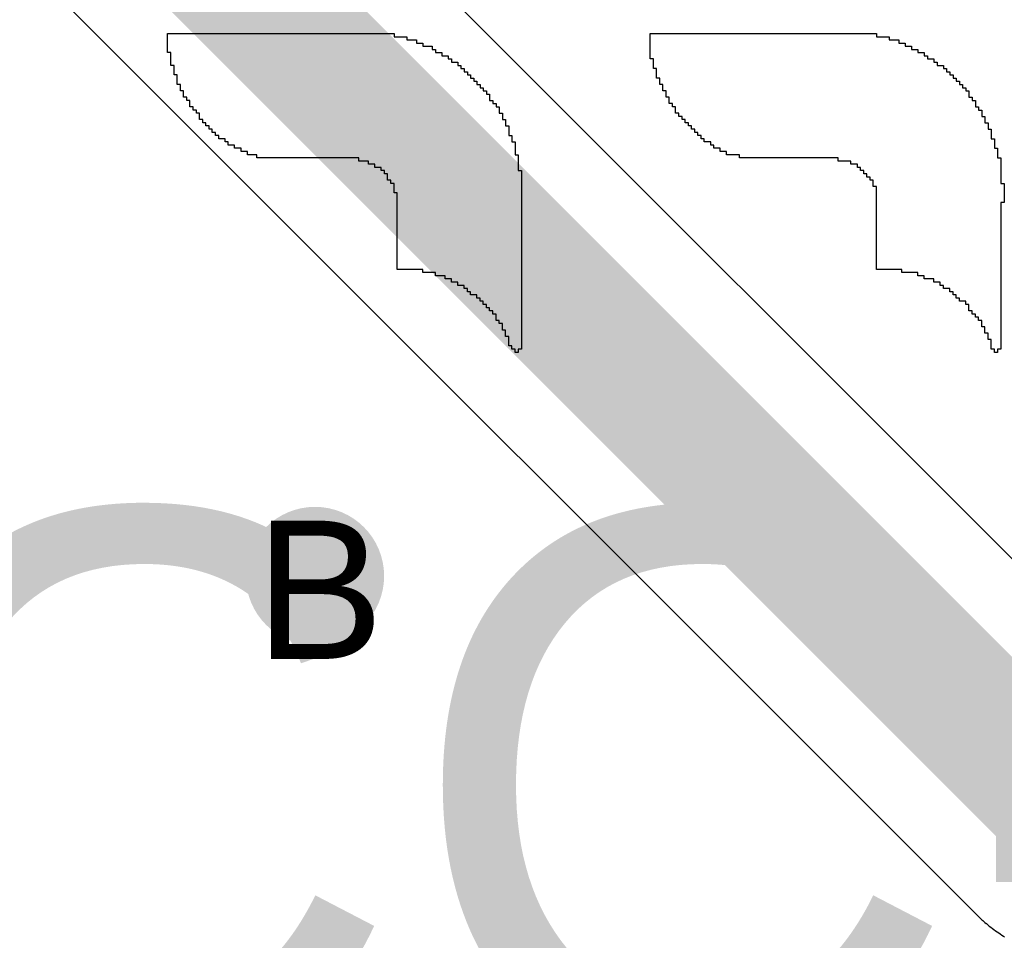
# Model space of a CAD drawing. Header units: millimetres. Extents: x -0.78 to 4.25, y -4.49 to 2.54.
# Tile 17 of 32: x 0.38 to 0.52, y 1.9 to 2.03. Entities that reach past the tile are written whole.
import ezdxf

# ---------------------------------------------------------------- set-up
doc = ezdxf.new("R2010")
doc.units = ezdxf.units.MM
doc.header["$MEASUREMENT"] = 0
for name, color, linetype in [('BottomLayer', 5, 'Continuous'), ('DrillDrawing', 1, 'Continuous'), ('TopLayer', 1, 'Continuous'), ('TopOverlay', 2, 'Continuous'), ('TopSolder', 216, 'Continuous')]:
    doc.layers.add(name, color=color, linetype=linetype)
doc.styles.add('Arial', font='txt', dxfattribs={"height": 0.2})

msp = doc.modelspace()

# ---------------------------------------------------------------- hatches: boundary and pattern name
at = {"layer": 'BottomLayer'}
h = msp.add_hatch(color=5, dxfattribs=at)
edge = h.paths.add_edge_path()
edge.add_arc((0.425, 1.95), 0.01, 0, 360)
at = {"layer": 'TopLayer'}
h = msp.add_hatch(color=1, dxfattribs=at)
edge = h.paths.add_edge_path()
edge.add_arc((0.425, 1.95), 0.01, 0, 360)
at = {"layer": 'TopSolder'}
h = msp.add_hatch(color=216, dxfattribs=at)
edge = h.paths.add_edge_path()
edge.add_arc((0.425, 1.95), 0.006, 0, 360)

# ---------------------------------------------------------------- linework, layer by layer
at = {"layer": 'TopLayer'}
for p, q in [((0.54328, 1.935), (0.345, 2.13328)), ((0.31086, 2.11086), (0.52086, 1.90086)), ((0.52086, 1.90086), (0.52106, 1.90066)), ((0.52106, 1.90066), (0.52126, 1.90047)), ((0.52126, 1.90047), (0.52146, 1.90028)), ((0.52146, 1.90028), (0.52157, 1.90018)), ((0.52157, 1.90018), (0.52167, 1.90009)), ((0.52167, 1.90009), (0.52188, 1.8999)), ((0.52188, 1.8999), (0.52207, 1.89975)), ((0.52207, 1.89975), (0.5221, 1.89972)), ((0.5221, 1.89972), (0.52231, 1.89954)), ((0.52231, 1.89954), (0.52253, 1.89936)), ((0.52253, 1.89936), (0.52275, 1.89919)), ((0.52275, 1.89919), (0.52297, 1.89902)), ((0.52297, 1.89902), (0.5232, 1.89885)), ((0.5232, 1.89885), (0.52343, 1.89869)), ((0.52343, 1.89869), (0.52366, 1.89853)), ((0.52366, 1.89853), (0.52389, 1.89837)), ((0.52389, 1.89837), (0.52412, 1.89822)), ((0.52412, 1.89822), (0.52436, 1.89807)), ((0.52436, 1.89807), (0.5246, 1.89792)), ((0.5246, 1.89792), (0.52474, 1.89783))]:
    msp.add_line(p, q, dxfattribs=at)
at = {"layer": 'TopLayer', "const_width": 0.02}
msp.add_lwpolyline([(0.325, 2.125), (0.535, 1.915)], dxfattribs=at)
at = {"layer": 'TopOverlay'}
for p, q in [((0.40369, 2.028), (0.40369, 2.02846)), ((0.40369, 2.02846), (0.43643, 2.02846)), ((0.40369, 2.02754), (0.40369, 2.028)), ((0.43643, 2.02846), (0.43643, 2.028)), ((0.43643, 2.028), (0.43828, 2.028)), ((0.43828, 2.028), (0.43828, 2.02754)), ((0.47347, 2.028), (0.47347, 2.02846)), ((0.47347, 2.02846), (0.50621, 2.02846)), ((0.47347, 2.02754), (0.47347, 2.028)), ((0.50621, 2.02846), (0.50621, 2.028)), ((0.50621, 2.028), (0.50806, 2.028)), ((0.50806, 2.028), (0.50806, 2.02754)), ((0.40369, 2.02708), (0.40369, 2.02754)), ((0.40369, 2.02662), (0.40369, 2.02708)), ((0.40369, 2.02616), (0.40369, 2.02662)), ((0.43828, 2.02754), (0.43966, 2.02754)), ((0.43966, 2.02754), (0.43966, 2.02708)), ((0.43966, 2.02708), (0.44058, 2.02708)), ((0.44058, 2.02708), (0.44058, 2.02662)), ((0.44058, 2.02662), (0.44196, 2.02662)), ((0.44196, 2.02662), (0.44196, 2.02616)), ((0.47347, 2.02708), (0.47347, 2.02754)), ((0.47347, 2.02662), (0.47347, 2.02708)), ((0.47347, 2.02616), (0.47347, 2.02662)), ((0.50806, 2.02754), (0.50944, 2.02754)), ((0.50944, 2.02754), (0.50944, 2.02708)), ((0.50944, 2.02708), (0.51036, 2.02708)), ((0.51036, 2.02708), (0.51036, 2.02662)), ((0.51036, 2.02662), (0.51128, 2.02662)), ((0.51128, 2.02662), (0.51128, 2.02616)), ((0.40369, 2.0257), (0.40369, 2.02616)), ((0.40416, 2.0257), (0.40369, 2.0257)), ((0.40416, 2.02524), (0.40416, 2.0257)), ((0.40416, 2.02478), (0.40416, 2.02524)), ((0.44196, 2.02616), (0.44243, 2.02616)), ((0.44243, 2.02616), (0.44243, 2.0257)), ((0.44243, 2.0257), (0.44335, 2.0257)), ((0.44335, 2.0257), (0.44335, 2.02524)), ((0.44335, 2.02524), (0.44427, 2.02524)), ((0.44427, 2.02524), (0.44427, 2.02478)), ((0.47347, 2.0257), (0.47347, 2.02616)), ((0.47347, 2.02524), (0.47347, 2.0257)), ((0.47347, 2.02478), (0.47347, 2.02524)), ((0.51128, 2.02616), (0.51221, 2.02616)), ((0.51221, 2.02616), (0.51221, 2.0257)), ((0.51221, 2.0257), (0.51313, 2.0257)), ((0.51313, 2.0257), (0.51313, 2.02524)), ((0.51313, 2.02524), (0.51359, 2.02524)), ((0.51359, 2.02524), (0.51359, 2.02478)), ((0.40416, 2.02431), (0.40416, 2.02478)), ((0.40416, 2.02385), (0.40416, 2.02431)), ((0.40462, 2.02385), (0.40416, 2.02385)), ((0.40462, 2.02339), (0.40462, 2.02385)), ((0.44427, 2.02478), (0.44473, 2.02478)), ((0.44473, 2.02478), (0.44473, 2.02431)), ((0.44473, 2.02431), (0.44565, 2.02431)), ((0.44565, 2.02431), (0.44565, 2.02385)), ((0.44565, 2.02385), (0.44611, 2.02385)), ((0.44611, 2.02385), (0.44611, 2.02339)), ((0.47394, 2.02478), (0.47347, 2.02478)), ((0.47394, 2.02431), (0.47394, 2.02478)), ((0.47394, 2.02385), (0.47394, 2.02431)), ((0.47394, 2.02339), (0.47394, 2.02385)), ((0.51359, 2.02478), (0.51451, 2.02478)), ((0.51451, 2.02478), (0.51451, 2.02431)), ((0.51451, 2.02431), (0.51497, 2.02431)), ((0.51497, 2.02431), (0.51497, 2.02385)), ((0.51497, 2.02385), (0.5159, 2.02385)), ((0.5159, 2.02385), (0.5159, 2.02339)), ((0.40462, 2.02293), (0.40462, 2.02339)), ((0.40462, 2.02247), (0.40462, 2.02293)), ((0.40508, 2.02247), (0.40462, 2.02247)), ((0.40508, 2.02201), (0.40508, 2.02247)), ((0.44611, 2.02339), (0.44658, 2.02339)), ((0.44658, 2.02339), (0.44658, 2.02293)), ((0.44658, 2.02293), (0.44704, 2.02293)), ((0.44704, 2.02293), (0.44704, 2.02247)), ((0.44704, 2.02247), (0.4475, 2.02247)), ((0.4475, 2.02247), (0.4475, 2.02201)), ((0.4744, 2.02339), (0.47394, 2.02339)), ((0.4744, 2.02293), (0.4744, 2.02339)), ((0.4744, 2.02247), (0.4744, 2.02293)), ((0.4744, 2.02201), (0.4744, 2.02247)), ((0.5159, 2.02339), (0.51636, 2.02339)), ((0.51636, 2.02339), (0.51636, 2.02293)), ((0.51636, 2.02293), (0.51682, 2.02293)), ((0.51682, 2.02293), (0.51682, 2.02247)), ((0.51682, 2.02247), (0.51728, 2.02247)), ((0.51728, 2.02247), (0.51728, 2.02201)), ((0.40508, 2.02155), (0.40508, 2.02201)), ((0.40508, 2.02109), (0.40508, 2.02155)), ((0.40554, 2.02109), (0.40508, 2.02109)), ((0.40554, 2.02063), (0.40554, 2.02109)), ((0.4475, 2.02201), (0.44796, 2.02201)), ((0.44796, 2.02201), (0.44796, 2.02155)), ((0.44796, 2.02155), (0.44842, 2.02155)), ((0.44842, 2.02155), (0.44842, 2.02109)), ((0.44842, 2.02109), (0.44888, 2.02109)), ((0.44888, 2.02109), (0.44888, 2.02063)), ((0.47486, 2.02201), (0.4744, 2.02201)), ((0.47486, 2.02155), (0.47486, 2.02201)), ((0.47486, 2.02109), (0.47486, 2.02155)), ((0.47532, 2.02109), (0.47486, 2.02109)), ((0.47532, 2.02063), (0.47532, 2.02109)), ((0.51728, 2.02201), (0.51774, 2.02201)), ((0.51774, 2.02201), (0.51774, 2.02155)), ((0.51774, 2.02155), (0.5182, 2.02155)), ((0.5182, 2.02155), (0.5182, 2.02109)), ((0.5182, 2.02109), (0.51866, 2.02109)), ((0.51866, 2.02109), (0.51866, 2.02063)), ((0.40554, 2.02016), (0.40554, 2.02063)), ((0.406, 2.02016), (0.40554, 2.02016)), ((0.406, 2.0197), (0.406, 2.02016)), ((0.406, 2.01924), (0.406, 2.0197)), ((0.44888, 2.02063), (0.44934, 2.02063)), ((0.44934, 2.02063), (0.44934, 2.02016)), ((0.44934, 2.02016), (0.4498, 2.02016)), ((0.4498, 2.02016), (0.4498, 2.0197)), ((0.4498, 2.0197), (0.45026, 2.0197)), ((0.45026, 2.0197), (0.45026, 2.01924)), ((0.47532, 2.02016), (0.47532, 2.02063)), ((0.47578, 2.02016), (0.47532, 2.02016)), ((0.47578, 2.0197), (0.47578, 2.02016)), ((0.47578, 2.01924), (0.47578, 2.0197)), ((0.51866, 2.02063), (0.51912, 2.02063)), ((0.51912, 2.02063), (0.51912, 2.02016)), ((0.51912, 2.02016), (0.51958, 2.02016)), ((0.51958, 2.02016), (0.51958, 2.0197)), ((0.51958, 2.0197), (0.51958, 2.01924)), ((0.40646, 2.01924), (0.406, 2.01924)), ((0.40646, 2.01878), (0.40646, 2.01924)), ((0.40692, 2.01878), (0.40646, 2.01878)), ((0.40692, 2.01832), (0.40692, 2.01878)), ((0.40692, 2.01786), (0.40692, 2.01832)), ((0.45026, 2.01924), (0.45026, 2.01878)), ((0.45026, 2.01878), (0.45073, 2.01878)), ((0.45073, 2.01878), (0.45073, 2.01832)), ((0.45073, 2.01832), (0.45119, 2.01832)), ((0.45119, 2.01832), (0.45119, 2.01786)), ((0.47624, 2.01924), (0.47578, 2.01924)), ((0.47624, 2.01878), (0.47624, 2.01924)), ((0.47624, 2.01832), (0.47624, 2.01878)), ((0.4767, 2.01832), (0.47624, 2.01832)), ((0.4767, 2.01786), (0.4767, 2.01832)), ((0.51958, 2.01924), (0.52005, 2.01924)), ((0.52005, 2.01924), (0.52005, 2.01878)), ((0.52005, 2.01878), (0.52051, 2.01878)), ((0.52051, 2.01878), (0.52051, 2.01832)), ((0.52051, 2.01832), (0.52051, 2.01786)), ((0.40738, 2.01786), (0.40692, 2.01786)), ((0.40738, 2.0174), (0.40738, 2.01786)), ((0.40784, 2.0174), (0.40738, 2.0174)), ((0.40784, 2.01694), (0.40784, 2.0174)), ((0.4083, 2.01694), (0.40784, 2.01694)), ((0.4083, 2.01648), (0.4083, 2.01694)), ((0.45119, 2.01786), (0.45165, 2.01786)), ((0.45165, 2.01786), (0.45165, 2.0174)), ((0.45165, 2.0174), (0.45165, 2.01694)), ((0.45165, 2.01694), (0.45211, 2.01694)), ((0.45211, 2.01694), (0.45211, 2.01648)), ((0.47716, 2.01786), (0.4767, 2.01786)), ((0.47716, 2.0174), (0.47716, 2.01786)), ((0.47716, 2.01694), (0.47716, 2.0174)), ((0.47762, 2.01694), (0.47716, 2.01694)), ((0.47762, 2.01648), (0.47762, 2.01694)), ((0.52051, 2.01786), (0.52097, 2.01786)), ((0.52097, 2.01786), (0.52097, 2.0174)), ((0.52097, 2.0174), (0.52143, 2.0174)), ((0.52143, 2.0174), (0.52143, 2.01694)), ((0.52143, 2.01694), (0.52143, 2.01648)), ((0.4083, 2.01601), (0.4083, 2.01648)), ((0.40877, 2.01601), (0.4083, 2.01601)), ((0.40877, 2.01555), (0.40877, 2.01601)), ((0.40923, 2.01555), (0.40877, 2.01555)), ((0.40923, 2.01509), (0.40923, 2.01555)), ((0.45211, 2.01648), (0.45211, 2.01601)), ((0.45211, 2.01601), (0.45257, 2.01601)), ((0.45257, 2.01601), (0.45257, 2.01555)), ((0.45257, 2.01555), (0.45257, 2.01509)), ((0.47809, 2.01648), (0.47762, 2.01648)), ((0.47809, 2.01601), (0.47809, 2.01648)), ((0.47855, 2.01601), (0.47809, 2.01601)), ((0.47855, 2.01555), (0.47855, 2.01601)), ((0.47901, 2.01555), (0.47855, 2.01555)), ((0.47901, 2.01509), (0.47901, 2.01555)), ((0.52143, 2.01648), (0.52189, 2.01648)), ((0.52189, 2.01648), (0.52189, 2.01601)), ((0.52189, 2.01601), (0.52189, 2.01555)), ((0.52189, 2.01555), (0.52235, 2.01555)), ((0.52235, 2.01555), (0.52235, 2.01509)), ((0.40969, 2.01509), (0.40923, 2.01509)), ((0.40969, 2.01463), (0.40969, 2.01509)), ((0.41015, 2.01463), (0.40969, 2.01463)), ((0.41015, 2.01417), (0.41015, 2.01463)), ((0.41061, 2.01417), (0.41015, 2.01417)), ((0.41061, 2.01371), (0.41061, 2.01417)), ((0.41107, 2.01371), (0.41061, 2.01371)), ((0.41107, 2.01325), (0.41107, 2.01371)), ((0.45257, 2.01509), (0.45303, 2.01509)), ((0.45303, 2.01509), (0.45303, 2.01463)), ((0.45303, 2.01463), (0.45303, 2.01417)), ((0.45303, 2.01417), (0.45303, 2.01371)), ((0.45303, 2.01371), (0.45349, 2.01371)), ((0.45349, 2.01371), (0.45349, 2.01325)), ((0.47947, 2.01509), (0.47901, 2.01509)), ((0.47947, 2.01463), (0.47947, 2.01509)), ((0.47993, 2.01463), (0.47947, 2.01463)), ((0.47993, 2.01417), (0.47993, 2.01463)), ((0.48039, 2.01417), (0.47993, 2.01417)), ((0.48039, 2.01371), (0.48039, 2.01417)), ((0.48085, 2.01371), (0.48039, 2.01371)), ((0.48085, 2.01325), (0.48085, 2.01371)), ((0.52235, 2.01509), (0.52235, 2.01463)), ((0.52235, 2.01463), (0.52281, 2.01463)), ((0.52281, 2.01463), (0.52281, 2.01417)), ((0.52281, 2.01417), (0.52281, 2.01371)), ((0.52281, 2.01371), (0.52281, 2.01325)), ((0.41199, 2.01325), (0.41107, 2.01325)), ((0.41199, 2.01279), (0.41199, 2.01325)), ((0.41245, 2.01279), (0.41199, 2.01279)), ((0.41245, 2.01233), (0.41245, 2.01279)), ((0.41338, 2.01233), (0.41245, 2.01233)), ((0.41338, 2.01186), (0.41338, 2.01233)), ((0.45349, 2.01325), (0.45349, 2.01279)), ((0.45349, 2.01279), (0.45395, 2.01279)), ((0.45395, 2.01279), (0.45395, 2.01233)), ((0.45395, 2.01233), (0.45395, 2.01186)), ((0.48131, 2.01325), (0.48085, 2.01325)), ((0.48131, 2.01279), (0.48131, 2.01325)), ((0.48224, 2.01279), (0.48131, 2.01279)), ((0.48224, 2.01233), (0.48224, 2.01279)), ((0.4827, 2.01233), (0.48224, 2.01233)), ((0.4827, 2.01186), (0.4827, 2.01233)), ((0.52281, 2.01325), (0.52327, 2.01325)), ((0.52327, 2.01325), (0.52327, 2.01279)), ((0.52327, 2.01279), (0.52327, 2.01233)), ((0.52327, 2.01233), (0.52327, 2.01186)), ((0.4143, 2.01186), (0.41338, 2.01186)), ((0.4143, 2.0114), (0.4143, 2.01186)), ((0.41522, 2.0114), (0.4143, 2.0114)), ((0.41522, 2.01094), (0.41522, 2.0114)), ((0.4166, 2.01094), (0.41522, 2.01094)), ((0.4166, 2.01048), (0.4166, 2.01094)), ((0.45395, 2.01186), (0.45395, 2.0114)), ((0.45395, 2.0114), (0.45395, 2.01094)), ((0.45395, 2.01094), (0.45441, 2.01094)), ((0.45441, 2.01094), (0.45441, 2.01048)), ((0.48362, 2.01186), (0.4827, 2.01186)), ((0.48362, 2.0114), (0.48362, 2.01186)), ((0.48454, 2.0114), (0.48362, 2.0114)), ((0.48454, 2.01094), (0.48454, 2.0114)), ((0.48639, 2.01094), (0.48454, 2.01094)), ((0.48639, 2.01048), (0.48639, 2.01094)), ((0.52327, 2.01186), (0.52373, 2.01186)), ((0.52373, 2.01186), (0.52373, 2.0114)), ((0.52373, 2.0114), (0.52373, 2.01094)), ((0.52373, 2.01094), (0.52373, 2.01048)), ((0.43136, 2.01048), (0.4166, 2.01048)), ((0.43136, 2.01002), (0.43136, 2.01048)), ((0.43274, 2.01002), (0.43136, 2.01002)), ((0.43274, 2.00956), (0.43274, 2.01002)), ((0.43367, 2.00956), (0.43274, 2.00956)), ((0.43367, 2.0091), (0.43367, 2.00956)), ((0.45441, 2.01048), (0.45441, 2.01002)), ((0.45441, 2.01002), (0.45441, 2.00956)), ((0.45441, 2.00956), (0.45441, 2.0091)), ((0.50068, 2.01048), (0.48639, 2.01048)), ((0.50068, 2.01002), (0.50068, 2.01048)), ((0.50252, 2.01002), (0.50068, 2.01002)), ((0.50252, 2.00956), (0.50252, 2.01002)), ((0.50345, 2.00956), (0.50252, 2.00956)), ((0.50345, 2.0091), (0.50345, 2.00956)), ((0.52373, 2.01048), (0.5242, 2.01048)), ((0.5242, 2.01048), (0.5242, 2.01002)), ((0.5242, 2.01002), (0.5242, 2.00956)), ((0.5242, 2.00956), (0.5242, 2.0091)), ((0.43459, 2.0091), (0.43367, 2.0091)), ((0.43459, 2.00864), (0.43459, 2.0091)), ((0.43505, 2.00864), (0.43459, 2.00864)), ((0.43505, 2.00818), (0.43505, 2.00864)), ((0.43551, 2.00818), (0.43505, 2.00818)), ((0.43551, 2.00771), (0.43551, 2.00818)), ((0.45441, 2.0091), (0.45441, 2.00864)), ((0.45441, 2.00864), (0.45488, 2.00864)), ((0.45488, 2.00864), (0.45488, 2.00818)), ((0.45488, 2.00818), (0.45488, 2.00771)), ((0.50391, 2.0091), (0.50345, 2.0091)), ((0.50391, 2.00864), (0.50391, 2.0091)), ((0.50437, 2.00864), (0.50391, 2.00864)), ((0.50437, 2.00818), (0.50437, 2.00864)), ((0.50483, 2.00818), (0.50437, 2.00818)), ((0.50483, 2.00771), (0.50483, 2.00818)), ((0.5242, 2.0091), (0.5242, 2.00864)), ((0.5242, 2.00864), (0.5242, 2.00818)), ((0.5242, 2.00818), (0.5242, 2.00771)), ((0.43551, 2.00725), (0.43551, 2.00771)), ((0.43597, 2.00725), (0.43551, 2.00725)), ((0.43597, 2.00679), (0.43597, 2.00725)), ((0.43643, 2.00679), (0.43597, 2.00679)), ((0.43643, 2.00633), (0.43643, 2.00679)), ((0.45488, 2.00771), (0.45488, 2.00725)), ((0.45488, 2.00725), (0.45488, 2.00679)), ((0.45488, 2.00679), (0.45488, 2.00633)), ((0.50529, 2.00771), (0.50483, 2.00771)), ((0.50529, 2.00725), (0.50529, 2.00771)), ((0.50575, 2.00725), (0.50529, 2.00725)), ((0.50575, 2.00679), (0.50575, 2.00725)), ((0.50575, 2.00633), (0.50575, 2.00679)), ((0.5242, 2.00771), (0.5242, 2.00725)), ((0.5242, 2.00725), (0.5242, 2.00679)), ((0.5242, 2.00679), (0.52466, 2.00679)), ((0.52466, 2.00679), (0.52466, 2.00633)), ((0.43643, 2.00587), (0.43643, 2.00633)), ((0.43643, 2.00541), (0.43643, 2.00587)), ((0.43689, 2.00541), (0.43643, 2.00541)), ((0.43689, 2.00495), (0.43689, 2.00541)), ((0.45488, 2.00633), (0.45488, 2.00587)), ((0.45488, 2.00587), (0.45488, 2.00541)), ((0.45488, 2.00541), (0.45488, 2.00495)), ((0.50621, 2.00633), (0.50575, 2.00633)), ((0.50621, 2.00587), (0.50621, 2.00633)), ((0.50621, 2.00541), (0.50621, 2.00587)), ((0.50621, 2.00495), (0.50621, 2.00541)), ((0.52466, 2.00633), (0.52466, 2.00587)), ((0.52466, 2.00587), (0.52466, 2.00541)), ((0.52466, 2.00541), (0.52466, 2.00495)), ((0.43689, 2.00449), (0.43689, 2.00495)), ((0.43689, 2.00403), (0.43689, 2.00449)), ((0.43689, 2.00356), (0.43689, 2.00403)), ((0.45488, 2.00495), (0.45488, 2.00449)), ((0.45488, 2.00449), (0.45488, 2.00403)), ((0.45488, 2.00403), (0.45488, 2.00356)), ((0.50621, 2.00449), (0.50621, 2.00495)), ((0.50621, 2.00403), (0.50621, 2.00449)), ((0.50621, 2.00356), (0.50621, 2.00403)), ((0.52466, 2.00403), (0.5242, 2.00403)), ((0.5242, 2.00403), (0.5242, 2.00356)), ((0.52466, 2.00495), (0.52466, 2.00449)), ((0.52466, 2.00449), (0.52466, 2.00403)), ((0.43689, 2.0031), (0.43689, 2.00356)), ((0.43689, 2.00264), (0.43689, 2.0031)), ((0.43689, 2.00218), (0.43689, 2.00264)), ((0.45488, 2.00356), (0.45488, 2.0031)), ((0.45488, 2.0031), (0.45488, 2.00264)), ((0.45488, 2.00264), (0.45488, 2.00218)), ((0.50621, 2.0031), (0.50621, 2.00356)), ((0.50621, 2.00264), (0.50621, 2.0031)), ((0.50621, 2.00218), (0.50621, 2.00264)), ((0.5242, 2.00356), (0.5242, 2.0031)), ((0.5242, 2.0031), (0.5242, 2.00264)), ((0.5242, 2.00264), (0.5242, 2.00218)), ((0.43689, 2.00172), (0.43689, 2.00218)), ((0.43689, 2.00126), (0.43689, 2.00172)), ((0.43689, 2.0008), (0.43689, 2.00126)), ((0.45488, 2.00218), (0.45488, 2.00172)), ((0.45488, 2.00172), (0.45488, 2.00126)), ((0.45488, 2.00126), (0.45488, 2.0008)), ((0.50621, 2.00172), (0.50621, 2.00218)), ((0.50621, 2.00126), (0.50621, 2.00172)), ((0.50621, 2.0008), (0.50621, 2.00126)), ((0.5242, 2.00218), (0.5242, 2.00172)), ((0.5242, 2.00172), (0.5242, 2.00126)), ((0.5242, 2.00126), (0.5242, 2.0008)), ((0.43689, 2.00034), (0.43689, 2.0008)), ((0.43689, 1.99988), (0.43689, 2.00034)), ((0.43689, 1.99941), (0.43689, 1.99988)), ((0.45488, 2.0008), (0.45488, 2.00034)), ((0.45488, 2.00034), (0.45488, 1.99988)), ((0.45488, 1.99988), (0.45488, 1.99941)), ((0.50621, 2.00034), (0.50621, 2.0008)), ((0.50621, 1.99988), (0.50621, 2.00034)), ((0.50621, 1.99941), (0.50621, 1.99988)), ((0.5242, 2.0008), (0.5242, 2.00034)), ((0.5242, 2.00034), (0.5242, 1.99988)), ((0.5242, 1.99988), (0.5242, 1.99941)), ((0.43689, 1.99895), (0.43689, 1.99941)), ((0.43689, 1.99849), (0.43689, 1.99895)), ((0.43689, 1.99803), (0.43689, 1.99849)), ((0.43689, 1.99757), (0.43689, 1.99803)), ((0.45488, 1.99941), (0.45488, 1.99895)), ((0.45488, 1.99895), (0.45488, 1.99849)), ((0.45488, 1.99849), (0.45488, 1.99803)), ((0.45488, 1.99803), (0.45488, 1.99757)), ((0.50621, 1.99895), (0.50621, 1.99941)), ((0.50621, 1.99849), (0.50621, 1.99895)), ((0.50621, 1.99803), (0.50621, 1.99849)), ((0.50621, 1.99757), (0.50621, 1.99803)), ((0.5242, 1.99941), (0.5242, 1.99895)), ((0.5242, 1.99895), (0.5242, 1.99849)), ((0.5242, 1.99849), (0.5242, 1.99803)), ((0.5242, 1.99803), (0.5242, 1.99757)), ((0.43689, 1.99711), (0.43689, 1.99757)), ((0.43689, 1.99665), (0.43689, 1.99711)), ((0.43689, 1.99619), (0.43689, 1.99665)), ((0.45488, 1.99757), (0.45488, 1.99711)), ((0.45488, 1.99711), (0.45488, 1.99665)), ((0.45488, 1.99665), (0.45488, 1.99619)), ((0.50621, 1.99711), (0.50621, 1.99757)), ((0.50621, 1.99665), (0.50621, 1.99711)), ((0.50621, 1.99619), (0.50621, 1.99665)), ((0.5242, 1.99757), (0.5242, 1.99711)), ((0.5242, 1.99711), (0.5242, 1.99665)), ((0.5242, 1.99665), (0.5242, 1.99619)), ((0.43689, 1.99573), (0.43689, 1.99619)), ((0.43689, 1.99527), (0.43689, 1.99573)), ((0.43689, 1.9948), (0.43689, 1.99527)), ((0.45488, 1.99619), (0.45488, 1.99573)), ((0.45488, 1.99573), (0.45488, 1.99527)), ((0.45488, 1.99527), (0.45488, 1.9948)), ((0.50621, 1.99573), (0.50621, 1.99619)), ((0.50621, 1.99527), (0.50621, 1.99573)), ((0.50621, 1.9948), (0.50621, 1.99527)), ((0.5242, 1.99619), (0.5242, 1.99573)), ((0.5242, 1.99573), (0.5242, 1.99527)), ((0.5242, 1.99527), (0.5242, 1.9948)), ((0.43689, 1.99434), (0.43689, 1.9948)), ((0.44058, 1.99434), (0.43689, 1.99434)), ((0.44058, 1.99388), (0.44058, 1.99434)), ((0.44243, 1.99388), (0.44058, 1.99388)), ((0.44243, 1.99342), (0.44243, 1.99388)), ((0.45488, 1.9948), (0.45488, 1.99434)), ((0.45488, 1.99434), (0.45488, 1.99388)), ((0.45488, 1.99388), (0.45488, 1.99342)), ((0.50621, 1.99434), (0.50621, 1.9948)), ((0.5099, 1.99434), (0.50621, 1.99434)), ((0.5099, 1.99388), (0.5099, 1.99434)), ((0.51221, 1.99388), (0.5099, 1.99388)), ((0.51221, 1.99342), (0.51221, 1.99388)), ((0.5242, 1.9948), (0.5242, 1.99434)), ((0.5242, 1.99434), (0.5242, 1.99388)), ((0.5242, 1.99388), (0.5242, 1.99342)), ((0.44381, 1.99342), (0.44243, 1.99342)), ((0.44381, 1.99296), (0.44381, 1.99342)), ((0.44473, 1.99296), (0.44381, 1.99296)), ((0.44473, 1.9925), (0.44473, 1.99296)), ((0.44565, 1.9925), (0.44473, 1.9925)), ((0.44565, 1.99204), (0.44565, 1.9925)), ((0.45488, 1.99342), (0.45488, 1.99296)), ((0.45488, 1.99296), (0.45488, 1.9925)), ((0.45488, 1.9925), (0.45488, 1.99204)), ((0.51313, 1.99342), (0.51221, 1.99342)), ((0.51313, 1.99296), (0.51313, 1.99342)), ((0.51451, 1.99296), (0.51313, 1.99296)), ((0.51451, 1.9925), (0.51451, 1.99296)), ((0.51543, 1.9925), (0.51451, 1.9925)), ((0.51543, 1.99204), (0.51543, 1.9925)), ((0.5242, 1.99342), (0.5242, 1.99296)), ((0.5242, 1.99296), (0.5242, 1.9925)), ((0.5242, 1.9925), (0.5242, 1.99204)), ((0.44658, 1.99204), (0.44565, 1.99204)), ((0.44658, 1.99158), (0.44658, 1.99204)), ((0.44704, 1.99158), (0.44658, 1.99158)), ((0.44704, 1.99112), (0.44704, 1.99158)), ((0.4475, 1.99112), (0.44704, 1.99112)), ((0.4475, 1.99065), (0.4475, 1.99112)), ((0.45488, 1.99204), (0.45488, 1.99158)), ((0.45488, 1.99158), (0.45488, 1.99112)), ((0.45488, 1.99112), (0.45488, 1.99065)), ((0.5159, 1.99204), (0.51543, 1.99204)), ((0.5159, 1.99158), (0.5159, 1.99204)), ((0.51682, 1.99158), (0.5159, 1.99158)), ((0.51682, 1.99112), (0.51682, 1.99158)), ((0.51728, 1.99112), (0.51682, 1.99112)), ((0.51728, 1.99065), (0.51728, 1.99112)), ((0.5242, 1.99204), (0.5242, 1.99158)), ((0.5242, 1.99158), (0.5242, 1.99112)), ((0.5242, 1.99112), (0.5242, 1.99065)), ((0.44842, 1.99065), (0.4475, 1.99065)), ((0.44842, 1.99019), (0.44842, 1.99065)), ((0.44888, 1.99019), (0.44842, 1.99019)), ((0.44888, 1.98973), (0.44888, 1.99019)), ((0.44934, 1.98973), (0.44888, 1.98973)), ((0.44934, 1.98927), (0.44934, 1.98973)), ((0.45488, 1.99065), (0.45488, 1.99019)), ((0.45488, 1.99019), (0.45488, 1.98973)), ((0.45488, 1.98973), (0.45488, 1.98927)), ((0.51774, 1.99065), (0.51728, 1.99065)), ((0.51774, 1.99019), (0.51774, 1.99065)), ((0.5182, 1.99019), (0.51774, 1.99019)), ((0.5182, 1.98973), (0.5182, 1.99019)), ((0.51912, 1.98973), (0.5182, 1.98973)), ((0.51912, 1.98927), (0.51912, 1.98973)), ((0.5242, 1.99065), (0.5242, 1.99019)), ((0.5242, 1.99019), (0.5242, 1.98973)), ((0.5242, 1.98973), (0.5242, 1.98927)), ((0.4498, 1.98927), (0.44934, 1.98927)), ((0.4498, 1.98881), (0.4498, 1.98927)), ((0.45026, 1.98881), (0.4498, 1.98881)), ((0.45026, 1.98835), (0.45026, 1.98881)), ((0.45073, 1.98835), (0.45026, 1.98835)), ((0.45073, 1.98789), (0.45073, 1.98835)), ((0.45488, 1.98927), (0.45488, 1.98881)), ((0.45488, 1.98881), (0.45488, 1.98835)), ((0.45488, 1.98835), (0.45488, 1.98789)), ((0.51958, 1.98927), (0.51912, 1.98927)), ((0.51958, 1.98881), (0.51958, 1.98927)), ((0.51958, 1.98835), (0.51958, 1.98881)), ((0.52005, 1.98835), (0.51958, 1.98835)), ((0.52005, 1.98789), (0.52005, 1.98835)), ((0.5242, 1.98927), (0.5242, 1.98881)), ((0.5242, 1.98881), (0.5242, 1.98835)), ((0.5242, 1.98835), (0.5242, 1.98789)), ((0.45119, 1.98789), (0.45073, 1.98789)), ((0.45119, 1.98743), (0.45119, 1.98789)), ((0.45119, 1.98697), (0.45119, 1.98743)), ((0.45165, 1.98697), (0.45119, 1.98697)), ((0.45165, 1.9865), (0.45165, 1.98697)), ((0.45488, 1.98789), (0.45488, 1.98743)), ((0.45488, 1.98743), (0.45488, 1.98697)), ((0.45488, 1.98697), (0.45488, 1.9865)), ((0.52051, 1.98789), (0.52005, 1.98789)), ((0.52051, 1.98743), (0.52051, 1.98789)), ((0.52097, 1.98743), (0.52051, 1.98743)), ((0.52097, 1.98697), (0.52097, 1.98743)), ((0.52143, 1.98697), (0.52097, 1.98697)), ((0.52143, 1.9865), (0.52143, 1.98697)), ((0.5242, 1.98789), (0.5242, 1.98743)), ((0.5242, 1.98743), (0.5242, 1.98697)), ((0.5242, 1.98697), (0.5242, 1.9865)), ((0.45211, 1.9865), (0.45165, 1.9865)), ((0.45211, 1.98604), (0.45211, 1.9865)), ((0.45211, 1.98558), (0.45211, 1.98604)), ((0.45257, 1.98558), (0.45211, 1.98558)), ((0.45257, 1.98512), (0.45257, 1.98558)), ((0.45488, 1.9865), (0.45488, 1.98604)), ((0.45488, 1.98604), (0.45488, 1.98558)), ((0.45488, 1.98558), (0.45488, 1.98512)), ((0.52143, 1.98604), (0.52143, 1.9865)), ((0.52189, 1.98604), (0.52143, 1.98604)), ((0.52189, 1.98558), (0.52189, 1.98604)), ((0.52189, 1.98512), (0.52189, 1.98558)), ((0.5242, 1.9865), (0.5242, 1.98604)), ((0.5242, 1.98604), (0.5242, 1.98558)), ((0.5242, 1.98558), (0.5242, 1.98512)), ((0.45257, 1.98466), (0.45257, 1.98512)), ((0.45303, 1.98466), (0.45257, 1.98466)), ((0.45303, 1.9842), (0.45303, 1.98466)), ((0.45303, 1.98374), (0.45303, 1.9842)), ((0.45488, 1.98512), (0.45488, 1.98466)), ((0.45488, 1.98466), (0.45488, 1.9842)), ((0.45488, 1.9842), (0.45488, 1.98374)), ((0.52235, 1.98512), (0.52189, 1.98512)), ((0.52235, 1.98466), (0.52235, 1.98512)), ((0.52235, 1.9842), (0.52235, 1.98466)), ((0.52281, 1.9842), (0.52235, 1.9842)), ((0.52281, 1.98374), (0.52281, 1.9842)), ((0.5242, 1.98512), (0.5242, 1.98466)), ((0.5242, 1.98466), (0.5242, 1.9842)), ((0.5242, 1.9842), (0.5242, 1.98374)), ((0.45303, 1.98328), (0.45303, 1.98374)), ((0.45349, 1.98328), (0.45303, 1.98328)), ((0.45349, 1.98282), (0.45349, 1.98328)), ((0.45395, 1.98282), (0.45349, 1.98282)), ((0.45395, 1.98235), (0.45395, 1.98282)), ((0.45441, 1.98235), (0.45395, 1.98235)), ((0.45488, 1.98282), (0.45441, 1.98282)), ((0.45441, 1.98282), (0.45441, 1.98235)), ((0.45488, 1.98374), (0.45488, 1.98328)), ((0.45488, 1.98328), (0.45488, 1.98282)), ((0.52281, 1.98328), (0.52281, 1.98374)), ((0.52281, 1.98282), (0.52281, 1.98328)), ((0.52327, 1.98282), (0.52281, 1.98282)), ((0.52327, 1.98235), (0.52327, 1.98282)), ((0.52373, 1.98235), (0.52327, 1.98235)), ((0.5242, 1.98282), (0.52373, 1.98282)), ((0.52373, 1.98282), (0.52373, 1.98235)), ((0.5242, 1.98374), (0.5242, 1.98328)), ((0.5242, 1.98328), (0.5242, 1.98282))]:
    msp.add_line(p, q, dxfattribs=at)

# ---------------------------------------------------------------- texts
at = {"layer": 'DrillDrawing', "style": 'Arial'}
msp.add_text('B', height=0.02, dxfattribs=at).set_placement((0.41634, 1.938))
at = {"layer": 'TopOverlay', "style": 'Arial'}
msp.add_text('ACC-NI-360-23-A', height=0.08, rotation=360, dxfattribs=at).set_placement((0.28258, 1.8794))

doc.saveas('drawing.dxf')
